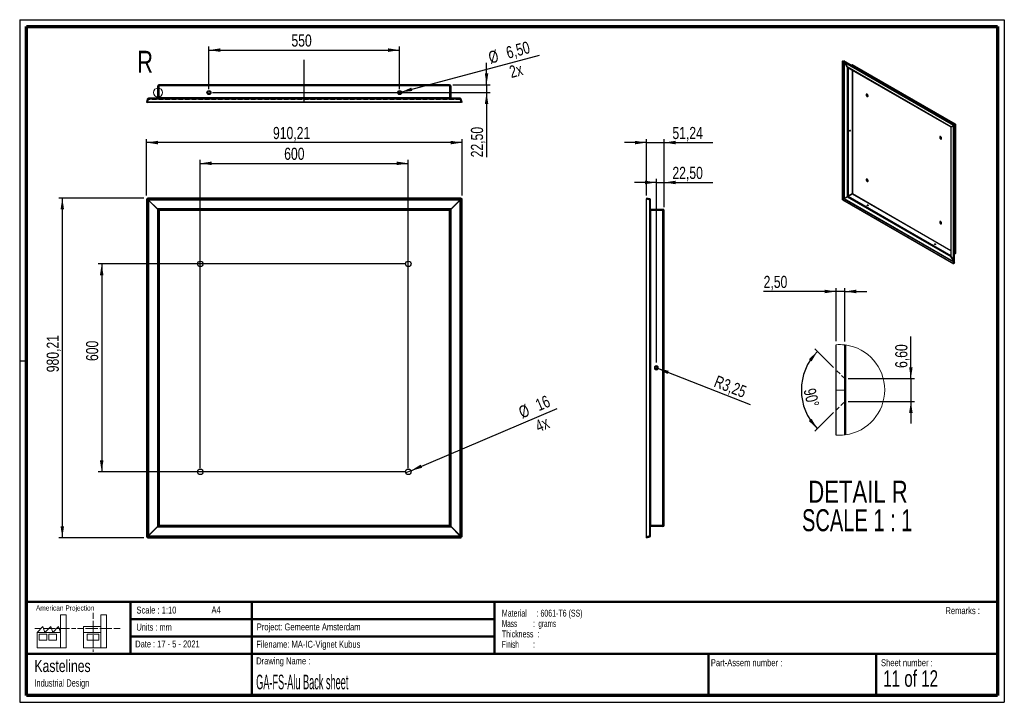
# Paper-space layout 'GA-FS-Alu Back Sheet 850_1220' of a CAD drawing. Header units: millimetres. Extents: x 7 to 291, y 7 to 204.
import ezdxf

# ---------------------------------------------------------------- set-up
doc = ezdxf.new("R2010")
doc.units = ezdxf.units.MM
doc.linetypes.add('HIDDEN', pattern=[1.905, 1.27, -0.635])
for name, color, linetype in [('BORDERS', 7, 'Continuous'), ('DRAWING', 7, 'Continuous'), ('LOGO', 7, 'Continuous'), ('TEXT_SHEET_FORMAT', 7, 'Continuous')]:
    doc.layers.add(name, color=color, linetype=linetype)
doc.styles.add('SLDTEXTSTYLE0', font='TXT', dxfattribs={"width": 0.7})
doc.styles.add('SLDTEXTSTYLE1', font='TXT', dxfattribs={"width": 0.75})
doc.styles.add('SLDTEXTSTYLE12', font='TXT', dxfattribs={"width": 0.6875})
doc.styles.add('SLDTEXTSTYLE2', font='TXT', dxfattribs={"width": 0.675})
doc.styles.add('SLDTEXTSTYLE5', font='TXT', dxfattribs={"width": 0.55})
doc.styles.add('SLDTEXTSTYLE6', font='TXT', dxfattribs={"width": 0.605})
doc.styles.add('SLDTEXTSTYLE7', font='TXT', dxfattribs={"width": 0.549})
doc.styles.add('SLDTEXTSTYLE8', font='TXT', dxfattribs={"width": 0.467045})
doc.styles.add('SLDTEXTSTYLE9', font='TXT', dxfattribs={"width": 0.681818})
doc.dimstyles.new('SLDDIMSTYLE0', dxfattribs={"dimtxt": 3.5, "dimasz": 3.302, "dimexe": 0, "dimexo": 0.0625, "dimgap": 0.875, "dimtad": 1, "dimlfac": 10, "dimrnd": 1e-09, "dimzin": 12, "dimdsep": 46, "dimtxsty": 'SLDTEXTSTYLE1', "dimsah": 1, "dimcen": 0.09, "dimadec": 0, "dimazin": 3, "dimtfac": 1, "dimtofl": 0, "dimtmove": 0, "dimatfit": 3, "dimfxl": 1, "dimfrac": 2, "dimtolj": 1, "dimtzin": 12, "dimarcsym": 0})
doc.dimstyles.new('SLDDIMSTYLE15', dxfattribs={"dimtxt": 3.5, "dimasz": 3.302, "dimexe": 0, "dimexo": 0.0625, "dimgap": 0.875, "dimtad": 1, "dimlfac": 10, "dimrnd": 1e-09, "dimzin": 12, "dimdsep": 46, "dimtxsty": 'SLDTEXTSTYLE1', "dimblk1": 'NONE', "dimsah": 1, "dimcen": 0, "dimadec": 0, "dimazin": 3, "dimtfac": 1, "dimtmove": 0, "dimatfit": 3, "dimldrblk": 'NONE', "dimfxl": 1, "dimfrac": 2, "dimtolj": 1, "dimtzin": 12, "dimarcsym": 0})
doc.dimstyles.new('SLDDIMSTYLE16', dxfattribs={"dimtxt": 3.5, "dimasz": 3.302, "dimexe": 0, "dimexo": 0.0625, "dimgap": 0.875, "dimtad": 1, "dimlfac": 10, "dimrnd": 1e-09, "dimzin": 12, "dimdsep": 46, "dimtxsty": 'SLDTEXTSTYLE1', "dimsah": 1, "dimcen": 0, "dimadec": 0, "dimazin": 3, "dimtfac": 1, "dimtofl": 0, "dimtmove": 0, "dimatfit": 3, "dimfxl": 1, "dimfrac": 2, "dimtolj": 1, "dimtzin": 12, "dimarcsym": 0})
doc.dimstyles.new('SLDDIMSTYLE6', dxfattribs={"dimtxt": 3.5, "dimasz": 3.302, "dimexe": 0, "dimexo": 0.0625, "dimgap": 0.875, "dimtad": 1, "dimdec": 4, "dimzin": 12, "dimdsep": 46, "dimtxsty": 'SLDTEXTSTYLE1', "dimsah": 1, "dimcen": 0.09, "dimazin": 3, "dimtfac": 1, "dimtofl": 0, "dimtmove": 0, "dimatfit": 3, "dimfxl": 1, "dimfrac": 2, "dimtolj": 1, "dimtzin": 12, "dimarcsym": 0})
doc.dimstyles.new('SLDDIMSTYLE7', dxfattribs={"dimtxt": 3.5, "dimasz": 3.302, "dimexe": 0, "dimexo": 0.0625, "dimgap": 0.875, "dimtad": 1, "dimrnd": 1e-09, "dimzin": 12, "dimdsep": 46, "dimtxsty": 'SLDTEXTSTYLE1', "dimsah": 1, "dimcen": 0.09, "dimadec": 0, "dimazin": 3, "dimtfac": 1, "dimtmove": 0, "dimatfit": 0, "dimfxl": 1, "dimfrac": 2, "dimtolj": 1, "dimtzin": 12, "dimarcsym": 0})
doc.dimstyles.new('SLDDIMSTYLE9', dxfattribs={"dimtxt": 3.5, "dimasz": 3.302, "dimexe": 0, "dimexo": 0.0625, "dimgap": 0.875, "dimtad": 1, "dimlfac": 10, "dimrnd": 1e-09, "dimzin": 12, "dimdsep": 46, "dimtxsty": 'SLDTEXTSTYLE1', "dimsah": 1, "dimcen": 0.09, "dimadec": 0, "dimazin": 3, "dimtfac": 1, "dimtmove": 0, "dimatfit": 0, "dimfxl": 1, "dimfrac": 2, "dimtolj": 1, "dimtzin": 12, "dimarcsym": 0})

# ---------------------------------------------------------------- blocks, each defined once
blk = doc.blocks.new('SW_NOTE_0_33')
at = {"layer": 'TEXT_SHEET_FORMAT', "color": 0, "char_height": 2, "attachment_point": 1}
for s, insert, style in [('Material     : 6061-T6 (SS)', (0, 2.58), 'SLDTEXTSTYLE6'), ('Mass         :  grams', (0, -0.42), 'SLDTEXTSTYLE5'), ('Thickness  :', (0, -3.42), 'SLDTEXTSTYLE6'), ('Finish        :', (0, -6.42), 'SLDTEXTSTYLE7')]:
    blk.add_mtext(s, dxfattribs=dict(at, insert=insert, style=style))
blk = doc.blocks.new('SW_NOTE_0_34')
at = {"layer": 'DRAWING', "color": 0, "attachment_point": 1, "style": 'SLDTEXTSTYLE1'}
for s, insert, char_height in [('Kastelines', (0, 4.51), 3.5), ('Industrial Design', (0, -1.09), 2.1167)]:
    blk.add_mtext(s, dxfattribs=dict(at, insert=insert, char_height=char_height))
blk = doc.blocks.new('_D_39')
at = {"layer": 'LOGO'}
for p, q in [((43.14, 153.06), (43.14, 169.32)), ((134.16, 168.32), (43.14, 168.32)), ((134.16, 153.06), (134.16, 169.32))]:
    blk.add_line(p, q, dxfattribs=at)
for points in [[(43.14, 168.32), (46.44, 167.81), (46.44, 168.83)], [(134.16, 168.32), (130.86, 168.83), (130.86, 167.81)]]:
    blk.add_solid(points, dxfattribs=at)
at = {"layer": 'LOGO', "insert": (79.63, 172.83), "char_height": 3.5, "attachment_point": 1, "style": 'SLDTEXTSTYLE1'}
blk.add_mtext('910,21', dxfattribs=at)
blk = doc.blocks.new('_D_40')
at = {"layer": 'LOGO', "color": 7}
for p, q in [((42.4, 152.32), (17.86, 152.32)), ((18.86, 152.32), (18.86, 54.3)), ((42.4, 54.3), (17.86, 54.3))]:
    blk.add_line(p, q, dxfattribs=at)
for points in [[(18.86, 152.32), (18.35, 149.02), (19.37, 149.02)], [(18.86, 54.3), (19.37, 57.6), (18.35, 57.6)]]:
    blk.add_solid(points, dxfattribs=at)
at = {"layer": 'LOGO', "color": 7, "insert": (14.35, 102.04), "char_height": 3.5, "attachment_point": 1, "rotation": 90, "style": 'SLDTEXTSTYLE1'}
blk.add_mtext('980,21', dxfattribs=at)
blk = doc.blocks.new('_D_41')
at = {"layer": 'LOGO', "color": 7}
for p, q in [((58.65, 74.31), (58.65, 163.32)), ((58.65, 162.32), (118.65, 162.32)), ((118.65, 74.31), (118.65, 163.32))]:
    blk.add_line(p, q, dxfattribs=at)
for points in [[(58.65, 162.32), (61.95, 161.81), (61.95, 162.83)], [(118.65, 162.32), (115.35, 162.83), (115.35, 161.81)]]:
    blk.add_solid(points, dxfattribs=at)
at = {"layer": 'LOGO', "color": 7, "insert": (82.86, 166.83), "char_height": 3.5, "attachment_point": 1, "style": 'SLDTEXTSTYLE1'}
blk.add_mtext('600', dxfattribs=at)
blk = doc.blocks.new('_D_42')
at = {"layer": 'LOGO', "color": 7}
for p, q in [((117.65, 133.31), (29.22, 133.31)), ((30.22, 133.31), (30.22, 73.31)), ((117.65, 73.31), (29.22, 73.31))]:
    blk.add_line(p, q, dxfattribs=at)
for points in [[(30.22, 133.31), (29.71, 130.01), (30.73, 130.01)], [(30.22, 73.31), (30.73, 76.61), (29.71, 76.61)]]:
    blk.add_solid(points, dxfattribs=at)
at = {"layer": 'LOGO', "color": 7, "insert": (25.71, 105.28), "char_height": 3.5, "attachment_point": 1, "rotation": 90, "style": 'SLDTEXTSTYLE1'}
blk.add_mtext('600', dxfattribs=at)
blk = doc.blocks.new('_D_43')
at = {"layer": 'LOGO', "color": 7}
for q in [(161.59, 91.61), (117.92, 72.99)]:
    blk.add_line((119.39, 73.62), q, dxfattribs=at)
blk.add_solid([(119.39, 73.62), (122.62, 74.45), (122.23, 75.38)], dxfattribs=at)
at = {"layer": 'LOGO', "color": 7, "char_height": 3.5, "attachment_point": 1, "rotation": 23.0849, "style": 'SLDTEXTSTYLE1'}
for s, insert in [('16', (154.95, 93.99)), ('%%c', (150.11, 91.87)), ('4x', (154.88, 87.87))]:
    blk.add_mtext(s, dxfattribs=dict(at, insert=insert))
blk = doc.blocks.new('_None')
blk = doc.blocks.new('_D_44')
at = {"layer": 'LOGO'}
for p, q in [((187.33, 168.32), (180.98, 168.32)), ((187.33, 153.06), (187.33, 169.32)), ((187.33, 168.32), (192.46, 168.32)), ((192.46, 149.71), (192.46, 169.32)), ((192.46, 168.32), (206.48, 168.32))]:
    blk.add_line(p, q, dxfattribs=at)
for points in [[(187.33, 168.32), (184.03, 168.83), (184.03, 167.81)], [(192.46, 168.32), (195.76, 167.81), (195.76, 168.83)]]:
    blk.add_solid(points, dxfattribs=at)
at = {"layer": 'LOGO', "insert": (194.84, 172.83), "char_height": 3.5, "attachment_point": 1, "style": 'SLDTEXTSTYLE1'}
blk.add_mtext('51,24', dxfattribs=at)
blk = doc.blocks.new('_D_45')
at = {"layer": 'LOGO', "color": 7}
for p, q in [((190.21, 156.81), (183.86, 156.81)), ((190.21, 104.88), (190.21, 157.81)), ((190.21, 156.81), (192.46, 156.81)), ((192.46, 149.71), (192.46, 157.81)), ((192.46, 156.81), (206.48, 156.81))]:
    blk.add_line(p, q, dxfattribs=at)
for points in [[(190.21, 156.81), (186.91, 157.31), (186.91, 156.3)], [(192.46, 156.81), (195.76, 156.3), (195.76, 157.31)]]:
    blk.add_solid(points, dxfattribs=at)
at = {"layer": 'LOGO', "color": 7, "insert": (194.84, 161.32), "char_height": 3.5, "attachment_point": 1, "style": 'SLDTEXTSTYLE1'}
blk.add_mtext('22,50', dxfattribs=at)
blk = doc.blocks.new('_D_46')
at = {"layer": 'LOGO', "color": 7}
for q in [(190.22, 103.31), (217.26, 92.74)]:
    blk.add_line((190.52, 103.19), q, dxfattribs=at)
blk.add_solid([(190.52, 103.19), (193.41, 101.52), (193.78, 102.46)], dxfattribs=at)
at = {"layer": 'LOGO', "color": 7, "insert": (207.83, 101.25), "char_height": 3.5, "attachment_point": 1, "rotation": 338.667, "style": 'SLDTEXTSTYLE1'}
blk.add_mtext('R3,25', dxfattribs=at)
blk = doc.blocks.new('_D_47')
at = {"layer": 'LOGO', "color": 7}
for p, q in [((141.23, 185), (141.23, 191.35)), ((131.55, 185), (142.23, 185)), ((141.23, 185), (141.23, 182.75)), ((62.15, 182.75), (142.23, 182.75)), ((141.23, 182.75), (141.23, 164.06))]:
    blk.add_line(p, q, dxfattribs=at)
for points in [[(141.23, 185), (141.74, 188.3), (140.73, 188.3)], [(141.23, 182.75), (140.73, 179.45), (141.74, 179.45)]]:
    blk.add_solid(points, dxfattribs=at)
at = {"layer": 'LOGO', "color": 7, "insert": (136.72, 164.06), "char_height": 3.5, "attachment_point": 1, "rotation": 90, "style": 'SLDTEXTSTYLE1'}
blk.add_mtext('22,50', dxfattribs=at)
blk = doc.blocks.new('_D_48')
at = {"layer": 'LOGO', "color": 7}
for p, q in [((61.15, 183.75), (61.15, 196)), ((116.15, 183.75), (116.15, 196)), ((61.15, 195), (116.15, 195))]:
    blk.add_line(p, q, dxfattribs=at)
for points in [[(61.15, 195), (64.45, 194.49), (64.45, 195.51)], [(116.15, 195), (112.85, 195.51), (112.85, 194.49)]]:
    blk.add_solid(points, dxfattribs=at)
at = {"layer": 'LOGO', "color": 7, "insert": (84.95, 199.51), "char_height": 3.5, "attachment_point": 1, "style": 'SLDTEXTSTYLE1'}
blk.add_mtext('550', dxfattribs=at)
blk = doc.blocks.new('_D_49')
at = {"layer": 'LOGO', "color": 7}
for q in [(156.52, 193.56), (115.84, 182.67)]:
    blk.add_line((116.47, 182.83), q, dxfattribs=at)
blk.add_solid([(116.47, 182.83), (119.79, 183.2), (119.52, 184.18)], dxfattribs=at)
at = {"layer": 'LOGO', "color": 7, "char_height": 3.5, "attachment_point": 1, "rotation": 15, "style": 'SLDTEXTSTYLE1'}
for s, insert in [('6,50', (146.53, 195.86)), ('%%c', (141.45, 194.44)), ('2x', (147.47, 190.3))]:
    blk.add_mtext(s, dxfattribs=dict(at, insert=insert))
blk = doc.blocks.new('_D_50')
at = {"layer": 'LOGO', "color": 7}
for p, q in [((263.62, 100.19), (263.62, 112.33)), ((245.54, 100.19), (264.62, 100.19)), ((263.62, 100.19), (263.62, 93.59)), ((245.54, 93.59), (264.62, 93.59)), ((263.62, 93.59), (263.62, 87.24))]:
    blk.add_line(p, q, dxfattribs=at)
for points in [[(263.62, 100.19), (264.13, 103.49), (263.11, 103.49)], [(263.62, 93.59), (263.11, 90.29), (264.13, 90.29)]]:
    blk.add_solid(points, dxfattribs=at)
at = {"layer": 'LOGO', "color": 7, "insert": (259.11, 103.28), "char_height": 3.5, "attachment_point": 1, "rotation": 90, "style": 'SLDTEXTSTYLE1'}
blk.add_mtext('6,60', dxfattribs=at)
blk = doc.blocks.new('_D_51')
at = {"layer": 'LOGO', "color": 7}
for p, q in [((241.34, 103.4), (235.96, 108.77)), ((241.34, 90.38), (235.96, 85.01))]:
    blk.add_line(p, q, dxfattribs=at)
blk.add_arc((247.84, 96.89), 15.8, 135, 225, dxfattribs=at)
for points in [[(236.67, 108.07), (234.19, 105.82), (234.98, 105.18)], [(236.67, 85.72), (234.98, 88.6), (234.19, 87.96)]]:
    blk.add_solid(points, dxfattribs=at)
at = {"layer": 'LOGO', "color": 7, "insert": (236.04, 97.7), "char_height": 3.5, "attachment_point": 1, "rotation": 283.3655, "style": 'SLDTEXTSTYLE1'}
blk.add_mtext('90°', dxfattribs=at)
blk = doc.blocks.new('_D_52')
at = {"layer": 'LOGO', "color": 7}
for p, q in [((242.04, 125.35), (221.15, 125.35)), ((242.04, 110.98), (242.04, 126.35)), ((244.54, 125.35), (242.04, 125.35)), ((244.54, 110.92), (244.54, 126.35)), ((244.54, 125.35), (250.89, 125.35))]:
    blk.add_line(p, q, dxfattribs=at)
for points in [[(242.04, 125.35), (238.74, 125.86), (238.74, 124.84)], [(244.54, 125.35), (247.85, 124.84), (247.85, 125.86)]]:
    blk.add_solid(points, dxfattribs=at)
at = {"layer": 'LOGO', "color": 7, "insert": (221.15, 129.86), "char_height": 3.5, "attachment_point": 1, "style": 'SLDTEXTSTYLE1'}
blk.add_mtext('2,50', dxfattribs=at)
blk = doc.blocks.new('SW_NOTE_0_35')
at = {"layer": 'LOGO', "color": 0, "char_height": 6.35, "attachment_point": 2}
for s, insert, style in [('DETAIL R', (16.67, 8.19), 'SLDTEXTSTYLE1'), ('SCALE 1 : 1', (16.45, -0.03), 'SLDTEXTSTYLE9')]:
    blk.add_mtext(s, dxfattribs=dict(at, insert=insert, style=style))

psp = doc.layouts.new('GA-FS-Alu Back Sheet 850_1220')

# ---------------------------------------------------------------- linework, layer by layer
at = {"color": 7, "linetype": 'Continuous', "lineweight": 25}
for p, q in [((243.89374, 191.78538), (243.81143, 191.77803)), ((243.81143, 191.77803), (243.87393, 191.71554)), ((243.81143, 191.77803), (243.81143, 151.9705)), ((243.88476, 191.7165), (243.87393, 191.71554)), ((243.87393, 191.71554), (243.87393, 151.90801)), ((243.90306, 191.83094), (243.88018, 191.71914)), ((275.87777, 173.24733), (243.88018, 191.71914)), ((243.90306, 191.83094), (244.30638, 191.86694)), ((275.90065, 173.35913), (243.90306, 191.83094)), ((244.27726, 191.48992), (244.27726, 152.14086)), ((276.13351, 173.49354), (244.30638, 191.86694)), ((244.33761, 191.45508), (244.33761, 152.17571)), ((276.17982, 173.49386), (244.371, 191.85671)), ((245.25029, 190.12672), (244.55622, 191.32888)), ((244.56872, 191.32166), (245.25654, 190.13033)), ((246.72378, 190.79365), (246.46813, 190.64606)), ((276.40977, 173.6563), (246.72378, 190.79365)), ((276.48874, 173.66988), (246.8198, 190.79739)), ((245.25654, 190.13032), (245.25029, 190.12672)), ((245.25029, 190.12672), (245.25029, 152.70275)), ((275.19001, 172.8501), (245.25654, 190.13033)), ((245.3803, 189.99969), (275.13875, 172.82049)), ((245.49778, 189.93187), (245.49778, 152.84565)), ((246.71753, 189.22771), (246.71753, 153.5498)), ((246.78825, 189.18689), (246.78825, 153.58341)), ((46.40157, 181.19928), (46.40157, 184.64928)), ((46.40157, 184.64928), (46.65157, 184.64928)), ((46.65157, 181.19928), (46.65157, 184.64928)), ((130.63389, 184.64928), (46.66925, 184.64928)), ((46.66925, 184.64928), (46.66925, 181.19928)), ((130.55157, 184.99928), (46.75157, 184.99928)), ((130.63389, 181.19928), (130.63389, 184.64928)), ((130.90157, 184.64928), (130.65157, 184.64928)), ((130.65157, 184.64928), (130.65157, 181.19928)), ((130.90157, 184.64928), (130.90157, 181.19928)), ((43.38206, 180.83987), (43.14099, 179.94017)), ((43.14099, 179.94017), (43.38247, 179.87547)), ((43.38206, 180.83987), (43.62354, 180.77516)), ((43.62354, 180.77516), (43.38247, 179.87547)), ((43.40015, 179.94017), (43.64122, 180.83987)), ((133.90299, 179.94017), (43.40015, 179.94017)), ((43.40015, 179.94017), (43.40015, 179.87547)), ((133.90299, 179.87547), (43.40015, 179.87547)), ((133.66192, 180.83987), (43.64122, 180.83987)), ((43.72014, 181.09928), (43.72014, 181.09377)), ((43.73781, 181.09928), (43.72014, 181.09928)), ((133.56533, 181.09928), (43.73781, 181.09928)), ((46.40157, 181.19928), (46.65157, 181.19928)), ((130.63389, 181.19928), (46.66925, 181.19928)), ((130.90157, 181.19928), (130.65157, 181.19928)), ((133.58301, 181.09928), (133.56533, 181.09928)), ((133.58301, 181.09928), (133.58301, 181.09377)), ((133.66192, 180.83987), (133.90299, 179.94017)), ((133.92108, 180.83987), (133.6796, 180.77516)), ((133.92067, 179.87547), (133.6796, 180.77516)), ((133.90299, 179.94017), (133.90299, 179.87547)), ((134.16215, 179.94017), (133.92067, 179.87547)), ((134.16215, 179.94017), (133.92108, 180.83987)), ((275.19001, 172.85008), (276.40977, 173.55423)), ((275.19001, 172.8501), (276.10269, 173.37715)), ((275.2784, 172.90113), (276.19107, 173.42817)), ((276.11063, 173.38174), (275.87777, 173.24733)), ((275.90065, 173.35913), (275.87777, 173.24733)), ((275.88402, 173.2365), (276.11688, 173.37092)), ((276.13351, 173.49354), (275.90065, 173.35913)), ((275.99228, 173.20042), (276.22513, 173.33484)), ((276.10269, 173.37715), (276.10268, 173.37715)), ((276.19107, 173.42817), (276.10269, 173.37715)), ((276.13351, 173.49354), (276.11063, 173.38174)), ((276.22513, 173.33484), (276.11688, 173.37092)), ((276.19732, 173.41735), (276.12358, 173.37478)), ((276.15411, 173.50871), (276.40977, 173.6563)), ((276.41602, 173.5434), (276.19756, 173.41729)), ((276.22513, 133.72415), (276.22513, 173.33484)), ((276.50441, 173.49238), (276.24858, 173.34469)), ((276.24858, 133.78523), (276.24858, 173.37478)), ((276.41602, 173.55061), (276.40976, 173.55423)), ((276.40977, 173.6563), (276.40977, 173.55423)), ((276.50441, 173.60164), (276.41602, 173.55061)), ((276.41602, 173.5434), (276.41602, 173.55061)), ((276.50441, 173.49238), (276.41602, 173.5434)), ((276.50441, 136.35421), (276.50441, 173.49238)), ((276.55566, 136.43549), (276.55566, 173.55397)), ((275.145, 172.80967), (275.145, 135.58779)), ((275.16335, 172.8347), (275.20107, 172.85648)), ((275.2784, 172.90113), (275.19001, 172.8501)), ((275.88402, 173.23644), (275.19626, 172.83927)), ((275.19626, 135.41531), (275.19626, 172.83927)), ((275.88402, 133.42898), (275.88402, 173.2365)), ((275.99228, 173.20042), (275.88402, 173.2365)), ((275.99228, 133.3929), (275.99228, 173.20042)), ((246.71753, 153.5498), (245.49778, 152.84565)), ((245.50403, 152.83482), (246.72378, 153.53898)), ((246.72378, 153.53898), (275.145, 137.13176)), ((246.78825, 153.58341), (275.145, 137.2134)), ((43.14099, 152.05923), (43.14099, 54.55638)), ((43.14099, 152.05923), (43.38247, 152.05923)), ((43.62354, 151.81815), (43.38247, 152.05923)), ((43.38247, 152.05923), (43.38247, 54.55638)), ((43.40015, 152.31839), (43.40015, 152.0769)), ((133.90299, 152.31839), (43.40015, 152.31839)), ((43.40015, 152.0769), (43.64122, 151.83583)), ((133.90299, 152.0769), (43.40015, 152.0769)), ((43.62354, 151.81815), (43.62354, 54.79745)), ((43.72014, 151.72156), (43.62354, 151.81815)), ((133.66192, 151.83583), (43.64122, 151.83583)), ((43.64122, 151.83583), (43.73781, 151.73924)), ((43.72014, 151.72156), (43.72014, 54.89404)), ((46.30157, 149.14012), (43.72014, 151.72156)), ((133.56533, 151.73924), (43.73781, 151.73924)), ((43.73781, 151.73924), (46.31925, 149.1578)), ((130.98389, 149.1578), (133.56533, 151.73924)), ((133.58301, 151.72156), (131.00157, 149.14012)), ((133.56533, 151.73924), (133.66192, 151.83583)), ((133.6796, 151.81815), (133.58301, 151.72156)), ((133.58301, 54.89404), (133.58301, 151.72156)), ((133.66192, 151.83583), (133.90299, 152.0769)), ((133.92067, 152.05923), (133.6796, 151.81815)), ((133.6796, 54.79745), (133.6796, 151.81815)), ((133.90299, 152.31839), (133.90299, 152.0769)), ((133.92067, 54.55638), (133.92067, 152.05923)), ((134.16215, 152.05923), (133.92067, 152.05923)), ((134.16215, 54.55638), (134.16215, 152.05923)), ((187.39802, 152.31839), (187.33331, 152.0769)), ((188.23301, 151.83583), (187.33331, 152.0769)), ((187.33331, 54.55638), (187.33331, 152.05923)), ((187.39802, 152.05923), (187.33331, 152.05923)), ((188.29771, 152.07731), (187.39802, 152.31839)), ((187.39802, 152.05923), (188.29771, 151.81815)), ((187.39802, 54.55638), (187.39802, 152.05923)), ((188.29771, 152.07731), (188.23301, 151.83583)), ((188.29771, 54.79745), (188.29771, 151.81815)), ((188.55713, 151.73924), (188.55162, 151.73924)), ((188.55713, 151.72156), (188.55713, 151.73924)), ((188.55713, 54.89404), (188.55713, 151.72156)), ((243.81143, 151.9705), (243.87393, 151.90801)), ((243.87393, 151.90801), (244.27726, 152.14086)), ((244.28351, 152.13003), (243.88018, 151.89718)), ((243.88018, 151.89718), (275.87777, 133.42537)), ((243.90306, 151.8118), (243.88018, 151.89718)), ((243.90306, 151.8118), (275.90065, 133.33999)), ((244.28351, 152.13003), (275.88402, 133.88744)), ((244.33025, 152.17145), (244.34866, 152.18209)), ((244.33761, 152.17571), (245.25029, 152.70275)), ((244.426, 152.22673), (244.33761, 152.17571)), ((245.25654, 152.69193), (244.34386, 152.16488)), ((244.34386, 152.16488), (275.88402, 133.95714)), ((244.426, 152.22673), (245.33868, 152.75378)), ((245.33868, 152.75378), (245.25029, 152.70275)), ((245.25654, 152.69193), (275.19001, 135.4117)), ((245.50403, 152.83482), (275.145, 135.72345)), ((46.30157, 149.14012), (46.30157, 57.47548)), ((46.65157, 148.79012), (46.30157, 149.14012)), ((130.98389, 149.1578), (46.31925, 149.1578)), ((46.31925, 149.1578), (46.66925, 148.8078)), ((46.65157, 148.79012), (46.65157, 57.82548)), ((46.65157, 148.79012), (46.75157, 148.7078)), ((130.63389, 148.8078), (46.66925, 148.8078)), ((46.75157, 148.7078), (46.66925, 148.8078)), ((46.75157, 148.7078), (46.75157, 57.9078)), ((130.55157, 148.7078), (46.75157, 148.7078)), ((130.63389, 148.8078), (130.55157, 148.7078)), ((130.55157, 148.7078), (130.65157, 148.79012)), ((130.55157, 57.9078), (130.55157, 148.7078)), ((130.63389, 148.8078), (130.98389, 149.1578)), ((131.00157, 149.14012), (130.65157, 148.79012)), ((130.65157, 57.82548), (130.65157, 148.79012)), ((131.00157, 57.47548), (131.00157, 149.14012)), ((188.65713, 149.0578), (188.65713, 148.8078)), ((188.65713, 149.0578), (192.10713, 149.0578)), ((188.65713, 148.8078), (192.10713, 148.8078)), ((188.65713, 57.82548), (188.65713, 148.79012)), ((192.10713, 148.79012), (188.65713, 148.79012)), ((192.10713, 149.0578), (192.10713, 148.8078)), ((192.10713, 57.82548), (192.10713, 148.79012)), ((192.45713, 57.9078), (192.45713, 148.7078)), ((276.24858, 136.20652), (276.50441, 136.35421)), ((275.19626, 135.41531), (275.19001, 135.4117)), ((275.88402, 134.20964), (275.19001, 135.4117)), ((275.19626, 135.41531), (275.88402, 134.22407)), ((276.22513, 133.72415), (275.99228, 133.3929)), ((276.40977, 136.29955), (276.24858, 136.2065)), ((276.40977, 136.29955), (276.40977, 136.29957)), ((275.87777, 133.42537), (275.88402, 133.43426)), ((275.90065, 133.33999), (275.87777, 133.42537)), ((275.99228, 133.3929), (275.88402, 133.42898)), ((275.90065, 133.33999), (275.94818, 133.4076)), ((242.04452, 83.89891), (242.04452, 109.98306)), ((244.54454, 83.95713), (244.54454, 109.92484)), ((244.7213, 109.90248), (244.7213, 83.97949)), ((190.21213, 103.88278), (190.21213, 103.63276)), ((190.21213, 102.98284), (190.21213, 102.73282)), ((43.72014, 54.89404), (46.30157, 57.47548)), ((46.31925, 57.4578), (43.73781, 54.87637)), ((46.30157, 57.47548), (46.65157, 57.82548)), ((46.66925, 57.8078), (46.31925, 57.4578)), ((46.31925, 57.4578), (130.98389, 57.4578)), ((46.75157, 57.9078), (46.65157, 57.82548)), ((46.66925, 57.8078), (46.75157, 57.9078)), ((46.66925, 57.8078), (130.63389, 57.8078)), ((46.75157, 57.9078), (130.55157, 57.9078)), ((130.65157, 57.82548), (130.55157, 57.9078)), ((130.55157, 57.9078), (130.63389, 57.8078)), ((130.98389, 57.4578), (130.63389, 57.8078)), ((130.65157, 57.82548), (131.00157, 57.47548)), ((133.56533, 54.87637), (130.98389, 57.4578)), ((131.00157, 57.47548), (133.58301, 54.89404)), ((188.65713, 57.82548), (192.10713, 57.82548)), ((188.65713, 57.5578), (188.65713, 57.8078)), ((192.10713, 57.8078), (188.65713, 57.8078)), ((192.10713, 57.5578), (188.65713, 57.5578)), ((192.10713, 57.5578), (192.10713, 57.8078)), ((43.14099, 54.55638), (43.38247, 54.55638)), ((43.38247, 54.55638), (43.62354, 54.79745)), ((43.64122, 54.77977), (43.40015, 54.5387)), ((43.40015, 54.5387), (133.90299, 54.5387)), ((43.40015, 54.29722), (43.40015, 54.5387)), ((43.40015, 54.29722), (133.90299, 54.29722)), ((43.62354, 54.79745), (43.72014, 54.89404)), ((43.73781, 54.87637), (43.64122, 54.77977)), ((43.64122, 54.77977), (133.66192, 54.77977)), ((43.73781, 54.87637), (133.56533, 54.87637)), ((133.66192, 54.77977), (133.56533, 54.87637)), ((133.58301, 54.89404), (133.6796, 54.79745)), ((133.90299, 54.5387), (133.66192, 54.77977)), ((133.6796, 54.79745), (133.92067, 54.55638)), ((133.90299, 54.29722), (133.90299, 54.5387)), ((134.16215, 54.55638), (133.92067, 54.55638)), ((187.33331, 54.5387), (188.23301, 54.77977)), ((187.39802, 54.55638), (187.33331, 54.55638)), ((187.39802, 54.29722), (187.33331, 54.5387)), ((188.29771, 54.79745), (187.39802, 54.55638)), ((187.39802, 54.29722), (188.29771, 54.53829)), ((188.29771, 54.53829), (188.23301, 54.77977)), ((188.55713, 54.87637), (188.55162, 54.87637)), ((188.55713, 54.87637), (188.55713, 54.89404))]:
    psp.add_line(p, q, dxfattribs=at)
at = {"color": 7, "linetype": 'HIDDEN', "lineweight": 18}
for p, q in [((46.75157, 184.99928), (46.75157, 184.74928)), ((130.55157, 184.74928), (46.75157, 184.74928)), ((57.85157, 184.99928), (57.85157, 184.74928)), ((59.45157, 184.74928), (59.45157, 184.99928)), ((117.85157, 184.99928), (117.85157, 184.74928)), ((119.45157, 184.74928), (119.45157, 184.99928)), ((130.55157, 184.99928), (130.55157, 184.74928)), ((46.65157, 183.08428), (46.40157, 183.33428)), ((46.40157, 182.75428), (46.65157, 182.75428)), ((46.65157, 182.75428), (46.40157, 182.75428)), ((46.40157, 182.17428), (46.65157, 182.42428)), ((130.90157, 183.33428), (130.65157, 183.08428)), ((130.65157, 182.75428), (130.90157, 182.75428)), ((130.90157, 182.75428), (130.65157, 182.75428)), ((130.65157, 182.42428), (130.90157, 182.17428)), ((43.40015, 179.87547), (43.64122, 180.77516)), ((43.64122, 180.83987), (43.64122, 180.77516)), ((133.66192, 180.77516), (43.64122, 180.77516)), ((43.72014, 181.09377), (43.72014, 180.84928)), ((43.73781, 180.84928), (43.72014, 180.84928)), ((43.73781, 181.09928), (43.73781, 180.84928)), ((133.56533, 180.84928), (43.73781, 180.84928)), ((46.30157, 181.09928), (46.30157, 180.84928)), ((46.31925, 181.09928), (46.31925, 180.84928)), ((130.63389, 181.19906), (130.63389, 181.19865)), ((130.98389, 181.09928), (130.98389, 180.84928)), ((131.00157, 181.09928), (131.00157, 180.84928)), ((133.56533, 181.09928), (133.56533, 180.84928)), ((133.58301, 180.84928), (133.56533, 180.84928)), ((133.58301, 181.09377), (133.58301, 180.84928)), ((133.66192, 180.83987), (133.66192, 180.77516)), ((133.66192, 180.77516), (133.90299, 179.87547)), ((244.54454, 100.19099), (242.04452, 102.69099)), ((242.04452, 96.89099), (244.54454, 96.89099)), ((244.54454, 96.89099), (242.04452, 96.89099)), ((242.04452, 91.09099), (244.54454, 93.59099))]:
    psp.add_line(p, q, dxfattribs=at)
at = {"color": 7, "linetype": 'Continuous', "lineweight": 25, "flags": 128}
for points in [[(251.27837, 181.7749), (251.27176, 181.84893), (251.25223, 181.92714), (251.2207, 182.00586), (251.17864, 182.08141), (251.12802, 182.15027), (251.0712, 182.20921), (251.01084, 182.25548), (250.94977, 182.28692), (250.89084, 182.30204), (250.8368, 182.30015), (250.79019, 182.28134), (250.75317, 182.24648), (250.72749, 182.19721), (250.71435, 182.13582), (250.71435, 182.0652), (250.72749, 181.98863), (250.75317, 181.90971), (250.79019, 181.83211), (250.8368, 181.75948), (250.89084, 181.6952), (250.94977, 181.64229), (251.01084, 181.60321), (251.0712, 181.57979), (251.12802, 181.57313), (251.17864, 181.58354), (251.2207, 181.61054), (251.25223, 181.65285), (251.27176, 181.70851), (251.27837, 181.7749)], [(250.84468, 182.30156), (250.84156, 182.29751), (250.81588, 182.24823), (250.80273, 182.18685), (250.80273, 182.11622), (250.81588, 182.03966), (250.84156, 181.96073), (250.87858, 181.88314), (250.92519, 181.81051), (250.97923, 181.74623), (251.03816, 181.69331), (251.09923, 181.65423), (251.15959, 181.63082), (251.2164, 181.62416), (251.23477, 181.62584)], [(246.04755, 171.59944), (246.00778, 171.58393), (245.97268, 171.58652), (245.94657, 171.60689), (245.93266, 171.64252), (245.93266, 171.68905), (245.94657, 171.74075), (245.97268, 171.79126), (246.00778, 171.83437), (246.04755, 171.86479)], [(246.04755, 171.86479), (246.08732, 171.88029), (246.12242, 171.87771), (246.14853, 171.85734), (246.16244, 171.8217), (246.16244, 171.77518), (246.14853, 171.72348), (246.12242, 171.67297), (246.08732, 171.62985), (246.04755, 171.59944)], [(272.49158, 169.52878), (272.48496, 169.60281), (272.46543, 169.68102), (272.4339, 169.75974), (272.39184, 169.83529), (272.34122, 169.90415), (272.2844, 169.96309), (272.22405, 170.00936), (272.16298, 170.04079), (272.10404, 170.05592), (272.05001, 170.05403), (272.00339, 170.03522), (271.96638, 170.00036), (271.9407, 169.95109), (271.92755, 169.8897), (271.92755, 169.81907), (271.9407, 169.74251), (271.96638, 169.66358), (272.00339, 169.58599), (272.05001, 169.51336), (272.10404, 169.44908), (272.16298, 169.39617), (272.22405, 169.35709), (272.2844, 169.33367), (272.34122, 169.32701), (272.39184, 169.33742), (272.4339, 169.36442), (272.46543, 169.40673), (272.48496, 169.46239), (272.49158, 169.52878)], [(272.05789, 170.05543), (272.05477, 170.05139), (272.02909, 170.00211), (272.01594, 169.94073), (272.01594, 169.8701), (272.02909, 169.79353), (272.05477, 169.71461), (272.09178, 169.63702), (272.13839, 169.56438), (272.19243, 169.50011), (272.25136, 169.44719), (272.31244, 169.40811), (272.37279, 169.3847), (272.42961, 169.37804), (272.44797, 169.37972)], [(251.27837, 157.27868), (251.27176, 157.35271), (251.25223, 157.43091), (251.2207, 157.50963), (251.17864, 157.58519), (251.12802, 157.65405), (251.0712, 157.71299), (251.01084, 157.75926), (250.94977, 157.79069), (250.89084, 157.80582), (250.8368, 157.80393), (250.79019, 157.78512), (250.75317, 157.75026), (250.72749, 157.70098), (250.71435, 157.6396), (250.71435, 157.56897), (250.72749, 157.49241), (250.75317, 157.41348), (250.79019, 157.33589), (250.8368, 157.26326), (250.89084, 157.19898), (250.94977, 157.14606), (251.01084, 157.10698), (251.0712, 157.08357), (251.12802, 157.07691), (251.17864, 157.08732), (251.2207, 157.11431), (251.25223, 157.15663), (251.27176, 157.21228), (251.27837, 157.27868)], [(250.84468, 157.80533), (250.84156, 157.80128), (250.81588, 157.75201), (250.80273, 157.69062), (250.80273, 157.62), (250.81588, 157.54343), (250.84156, 157.46451), (250.87858, 157.38691), (250.92519, 157.31428), (250.97923, 157.25), (251.03816, 157.19709), (251.09923, 157.15801), (251.15959, 157.13459), (251.2164, 157.12793), (251.23477, 157.12962)], [(251.28721, 150.12898), (251.24368, 150.11103), (251.19241, 150.10222), (251.13896, 150.1035), (251.08913, 150.11472), (251.04831, 150.13468), (251.02092, 150.16121), (251.00995, 150.19143), (251.01656, 150.22208), (251.04006, 150.24982), (251.07788, 150.27166), (251.12594, 150.28522), (251.17902, 150.28904), (251.23138, 150.2827), (251.27733, 150.2669), (251.3119, 150.24333), (251.33135, 150.21456), (251.33356, 150.18371), (251.3183, 150.15411), (251.28721, 150.12898)], [(272.49158, 145.03256), (272.48496, 145.10659), (272.46543, 145.18479), (272.4339, 145.26351), (272.39184, 145.33907), (272.34122, 145.40793), (272.2844, 145.46687), (272.22405, 145.51314), (272.16298, 145.54457), (272.10404, 145.5597), (272.05001, 145.55781), (272.00339, 145.539), (271.96638, 145.50414), (271.9407, 145.45486), (271.92755, 145.39348), (271.92755, 145.32285), (271.9407, 145.24628), (271.96638, 145.16736), (272.00339, 145.08977), (272.05001, 145.01713), (272.10404, 144.95286), (272.16298, 144.89994), (272.22405, 144.86086), (272.2844, 144.83745), (272.34122, 144.83079), (272.39184, 144.8412), (272.4339, 144.86819), (272.46543, 144.91051), (272.48496, 144.96616), (272.49158, 145.03256)], [(272.05789, 145.55921), (272.05477, 145.55516), (272.02909, 145.50589), (272.01594, 145.4445), (272.01594, 145.37388), (272.02909, 145.29731), (272.05477, 145.21839), (272.09178, 145.14079), (272.13839, 145.06816), (272.19243, 145.00388), (272.25136, 144.95097), (272.31244, 144.91189), (272.37279, 144.88847), (272.42961, 144.88181), (272.44797, 144.88349)], [(270.73265, 138.90337), (270.68911, 138.88542), (270.63784, 138.87661), (270.5844, 138.87789), (270.53456, 138.88911), (270.49374, 138.90907), (270.46636, 138.9356), (270.45538, 138.96582), (270.462, 138.99647), (270.48549, 139.02421), (270.52332, 139.04605), (270.57138, 139.05961), (270.62446, 139.06343), (270.67681, 139.05709), (270.72277, 139.04128), (270.75734, 139.01772), (270.77679, 138.98895), (270.779, 138.9581), (270.76373, 138.9285), (270.73265, 138.90337)]]:
    psp.add_lwpolyline(points, dxfattribs=at)
at = {"color": 7, "linetype": 'Continuous', "lineweight": 18}
psp.add_circle((46.49627, 182.75928), 1.30764, dxfattribs=at)
at = {"color": 7, "linetype": 'Continuous', "lineweight": 25}
for centre, radius in [((61.15157, 182.74928), 0.575), ((61.15157, 182.74928), 0.325), ((116.15157, 182.74928), 0.575), ((116.15157, 182.74928), 0.325), ((58.65157, 133.3078), 0.8), ((118.65157, 133.3078), 0.8), ((58.65157, 73.3078), 0.8), ((118.65157, 73.3078), 0.8)]:
    psp.add_circle(centre, radius, dxfattribs=at)
for centre, radius, start, end in [((46.75157, 184.64928), 0.35, 90, 180), ((46.75157, 184.64928), 0.1, 144.2602455, 180), ((130.55157, 184.64928), 0.35, 0, 90), ((130.55157, 184.64928), 0.1, 0, 35.7397545), ((43.72014, 180.74928), 0.35, 90, 165), ((46.30157, 181.19928), 0.1, 270, 0), ((46.30157, 181.19928), 0.35, 354.643964, 0), ((131.00157, 181.19928), 0.35, 180, 185.356036), ((131.00157, 181.19928), 0.1, 180, 270), ((133.58301, 180.74928), 0.35, 15, 90), ((245.70683, 171.93088), 0.46018, 311.127752, 348.5364902), ((188.20713, 151.73924), 0.35, 0, 75), ((188.65713, 149.1578), 0.1, 180, 270), ((188.65713, 149.1578), 0.35, 264.643964, 270), ((192.10713, 148.7078), 0.35, 0, 90), ((192.10713, 148.7078), 0.1, 54.2602455, 90), ((251.17231, 149.79281), 0.46682, 71.7323716, 108.2676284), ((270.61774, 138.5672), 0.46682, 71.7323717, 108.2676283), ((190.20713, 103.3078), 0.575, 89.5017695, 270.4982304), ((190.20713, 103.3078), 0.325, 89.1184917, 270.8815083), ((190.21713, 103.3078), 0.575, 269.5017695, 90.4982304), ((190.21713, 103.3078), 0.325, 269.1184917, 90.8815083), ((188.65713, 57.4578), 0.1, 90, 180), ((188.65713, 57.4578), 0.35, 90, 95.3560361), ((192.10713, 57.9078), 0.35, 270, 0), ((192.10713, 57.9078), 0.1, 270, 305.7397545), ((188.20713, 54.87637), 0.35, 285, 360)]:
    psp.add_arc(centre, radius, start, end, dxfattribs=at)
at = {"color": 7, "linetype": 'HIDDEN', "lineweight": 18}
for centre, radius, start, end in [((46.76176, 184.65701), 0.09283, 96.3017805, 184.7742046), ((46.75157, 184.64928), 0.1, 90, 144.2602455), ((130.55157, 184.64928), 0.1, 35.7397545, 90), ((43.72014, 180.74928), 0.1, 90, 165), ((43.73781, 180.74928), 0.1, 90, 165), ((46.30157, 181.19928), 0.35, 270, 354.643964), ((46.31925, 181.19928), 0.35, 270, 0), ((130.98389, 181.19928), 0.35, 180, 270), ((131.00157, 181.19928), 0.35, 185.356036, 270), ((133.56533, 180.74928), 0.1, 15, 90), ((133.58301, 180.74928), 0.1, 15, 90)]:
    psp.add_arc(centre, radius, start, end, dxfattribs=at)
at = {"color": 7, "linetype": 'Continuous', "lineweight": 18}
for centre, radius, start, end in [((242.99151, 96.94095), 13.07644, 83.1791321, 94.1529951), ((242.99151, 96.941), 13.0764, 359.999952, 82.3984441), ((242.99155, 96.94094), 13.07636, 277.6014251, 0.0001788), ((242.99151, 96.94107), 13.07649, 265.8470454, 276.82087)]:
    psp.add_arc(centre, radius, start, end, dxfattribs=at)
at = {"color": 7, "linetype": 'Continuous', "lineweight": 25}
for centre, major_axis, ratio, start_param, end_param in [((244.30851, 191.69072), (0.03426, 0.17661), 0.702382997, 6.045658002, 6.569175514), ((246.75289, 190.63395), (0.0463, 0.17202), 0.688235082, 6.10164484, 6.886961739), ((245.37403, 190.19815), (-0.12375, 0.21433), 0.577334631, 1.570755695, 2.624309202), ((245.38028, 190.20176), (-0.12375, 0.21433), 0.577334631, 1.570755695, 2.356235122), ((46.75157, 184.64928), (0, 0.35), 0.235206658, 0, 1.570796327), ((130.55157, 184.64928), (0, 0.35), 0.235206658, 4.71238898, 6.283185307), ((43.73781, 180.74928), (0, 0.35), 0.285714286, 0, 1.308996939), ((46.31925, 181.19928), (0.35, 0), 0.285714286, 4.71238898, 6.283185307), ((130.98389, 181.19928), (0.35, 0), 0.285714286, 3.141592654, 4.71238898), ((133.56533, 180.74928), (0, 0.35), 0.285714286, 4.974188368, 6.283185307), ((276.06733, 173.35674), (0.05, 0.02887), 0.000070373, 5.497746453, 6.806743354), ((276.07358, 173.34591), (0.05, 0.02887), 0.000070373, 0.071895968, 0.523558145), ((276.06733, 173.35674), (0.11706, 0.13386), 0.3994283, 5.576431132, 6.885428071), ((276.07358, 173.34591), (0.17446, 0.03445), 0.399312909, 5.680892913, 6.989889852), ((276.38066, 173.5302), (0.11263, 0.13652), 0.431760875, 5.570027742, 7.140824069), ((276.38066, 173.5302), (0.04572, 0.03129), 0.083189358, 5.537564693, 7.108361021), ((276.38066, 173.5302), (0.04996, 0.02395), 0.083050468, 5.457995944, 7.028792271), ((276.38066, 173.5302), (0.17454, 0.02928), 0.431648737, 5.425492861, 6.996289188), ((275.31375, 172.92154), (0.175, 0.10104), 0.000070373, 2.356153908, 3.926950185), ((275.32, 172.91071), (0.175, 0.10104), 0.000070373, 2.356153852, 3.121083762), ((246.75289, 153.563), (0.04996, 0.02395), 0.083050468, 0.745606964, 2.316403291), ((246.75289, 153.563), (0.04572, 0.03129), 0.083189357, 3.966768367, 5.537564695), ((188.20713, 151.72156), (0.35, 0), 0.285714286, 0, 1.308996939), ((244.30226, 152.1553), (0.05, 0.02887), 0.000070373, 4.188749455, 5.497746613), ((244.30851, 152.14447), (0.05, 0.02887), 0.000070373, 4.188749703, 5.497746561), ((245.37403, 152.77419), (0.175, 0.10104), 0.000070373, 0.785357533, 2.356153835), ((245.38028, 152.76336), (0.175, 0.10104), 0.000070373, 0.785357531, 2.356153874), ((188.65713, 149.14012), (0, 0.35), 0.285714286, 1.570796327, 3.141592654), ((192.10713, 148.7078), (0.35, 0), 0.235206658, 0, 1.570796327), ((276.38066, 136.45925), (0.17213, -0.0459), 0.688170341, 5.67927759, 6.464675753), ((275.31375, 135.48314), (-0.12375, 0.21433), 0.577334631, 0.517294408, 1.570755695), ((275.32, 135.48675), (-0.12375, 0.21433), 0.577334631, 0.785357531, 1.570755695), ((276.07358, 133.8141), (0.17009, -0.05862), 0.702326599, 5.997052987, 6.520651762), ((188.65713, 57.47548), (0, 0.35), 0.285714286, 0, 1.570796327), ((192.10713, 57.9078), (0.35, 0), 0.235206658, 4.71238898, 6.283185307), ((188.20713, 54.89404), (0.35, 0), 0.285714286, 4.974188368, 6.283185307)]:
    psp.add_ellipse(centre, major_axis=major_axis, ratio=ratio, start_param=start_param, end_param=end_param, dxfattribs=at)
at = {"color": 7, "linetype": 'HIDDEN', "lineweight": 18}
psp.add_ellipse((130.55157, 184.64928), major_axis=(0, 0.1), ratio=0.823223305, start_param=4.71238898, end_param=6.283185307, dxfattribs=at)
at = {"color": 7, "linetype": 'Continuous', "lineweight": 25}
psp.add_open_spline([(276.12698, 173.37444), (276.12696, 173.37453), (276.12691, 173.37472), (276.12474, 173.37476), (276.12357, 173.37478)], degree=3, knots=[0, 0, 0, 0, 0.460276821, 1, 1, 1, 1], dxfattribs=at)
at = {"layer": 'BORDERS', "lineweight": 70}
for p, q in [((8.56964, 8.78391), (8.56964, 201.78391)), ((8.56964, 201.78391), (288.56964, 201.78391)), ((288.56964, 201.78391), (288.56964, 8.78391)), ((288.56964, 8.78391), (8.56964, 8.78391))]:
    psp.add_line(p, q, dxfattribs=at)
at = {"layer": 'BORDERS', "lineweight": 50}
for p, q in [((8.56964, 35.78391), (288.56964, 35.78391)), ((38.56964, 35.78391), (38.56964, 20.78391)), ((73.56964, 35.78391), (73.56964, 8.78391)), ((143.56964, 35.78391), (143.56964, 20.78391)), ((38.56964, 30.78391), (143.56964, 30.78391)), ((38.56964, 25.78391), (143.56964, 25.78391)), ((8.56964, 20.78391), (288.56964, 20.78391)), ((205.22248, 8.78391), (205.22248, 20.78391)), ((253.65091, 8.78391), (253.65091, 20.78391))]:
    psp.add_line(p, q, dxfattribs=at)
at = {"layer": 'LOGO', "color": 7}
psp.add_line((88.65157, 179.94017), (88.65157, 192.24054), dxfattribs=at)
at = {"layer": 'TEXT_SHEET_FORMAT'}
for p, q in [((6.56964, 203.78391), (290.56964, 203.78391)), ((6.56964, 203.78391), (6.56964, 6.78391)), ((290.56964, 203.78391), (290.56964, 6.78391)), ((6.56964, 105.28391), (8.62154, 105.28391)), ((6.56964, 6.78391), (290.56964, 6.78391))]:
    psp.add_line(p, q, dxfattribs=at)
at = {"layer": 'TEXT_SHEET_FORMAT', "color": 7, "linetype": 'Continuous', "lineweight": 18}
for p, q in [((18.32083, 26.9711), (18.32083, 32.03614)), ((18.32083, 32.03614), (20.00272, 32.03614)), ((20.00272, 32.03614), (20.00272, 22.47041)), ((27.73283, 32.59601), (27.73283, 30.83891)), ((31.65419, 32.03173), (29.9723, 32.03173)), ((29.9723, 32.03173), (29.9723, 22.466)), ((31.65419, 26.96677), (31.65419, 32.03173)), ((11.59327, 26.9711), (13.27516, 28.65945)), ((13.27516, 28.65945), (13.83747, 26.9711)), ((13.83747, 26.9711), (15.51936, 28.65945)), ((15.51936, 28.65945), (16.08135, 26.9711)), ((16.08135, 26.9711), (17.76324, 28.65945)), ((17.76324, 28.65945), (18.32083, 26.9711)), ((24.92663, 28.65504), (24.92663, 26.96677)), ((24.92663, 28.65504), (29.9723, 28.65504)), ((27.73283, 30.25163), (27.73283, 28.48989)), ((27.73283, 28.48989), (27.73283, 26.72822)), ((10.98087, 28.09973), (12.736, 28.09973)), ((18.32083, 26.9711), (11.59327, 26.9711)), ((11.59327, 26.9711), (11.59327, 22.47041)), ((12.15558, 26.41147), (14.39946, 26.41147)), ((12.15558, 24.72312), (12.15558, 26.41147)), ((13.32099, 28.09973), (15.07597, 28.09973)), ((14.39946, 26.41147), (14.39946, 24.72312)), ((14.95705, 26.41147), (17.20125, 26.41147)), ((14.95705, 24.72312), (14.95705, 26.41147)), ((15.07597, 28.09973), (16.83094, 28.09973)), ((17.20125, 26.41147), (17.20125, 24.72312)), ((17.41593, 28.09973), (19.17107, 28.09973)), ((18.32083, 26.9711), (18.32083, 22.47041)), ((19.17107, 28.09973), (20.92604, 28.09973)), ((21.51103, 28.09973), (22.80891, 28.09973)), ((23.24474, 28.09532), (24.99523, 28.09532)), ((24.92663, 26.96677), (29.9723, 26.96677)), ((24.92663, 26.96677), (24.92663, 22.466)), ((25.58022, 28.09532), (27.3352, 28.09532)), ((26.05094, 26.40705), (29.41472, 26.40705)), ((26.05094, 24.71871), (26.05094, 26.40705)), ((27.3352, 28.09532), (29.09025, 28.09532)), ((27.73283, 26.14086), (27.73283, 24.37927)), ((29.41472, 26.40705), (29.41472, 24.71871)), ((29.67524, 28.09532), (31.43029, 28.09532)), ((31.43029, 28.09532), (33.18527, 28.09532)), ((31.65419, 26.96677), (31.65419, 22.466)), ((33.77026, 28.09532), (35.52524, 28.09532)), ((14.39946, 24.72312), (12.15558, 24.72312)), ((17.20125, 24.72312), (14.95705, 24.72312)), ((29.41472, 24.71871), (26.05094, 24.71871)), ((27.73283, 24.37927), (27.73283, 22.61752)), ((11.59327, 22.47041), (18.32083, 22.47041)), ((18.32083, 22.47041), (20.00272, 22.47041)), ((24.92663, 22.466), (31.65419, 22.466)), ((27.73283, 22.03017), (27.73283, 21.34201))]:
    psp.add_line(p, q, dxfattribs=at)

# ---------------------------------------------------------------- block references
at = {"layer": 'DRAWING'}
psp.add_blockref('SW_NOTE_0_34', (10.8265, 14.51099), dxfattribs=at)
at = {"layer": 'LOGO'}
psp.add_blockref('SW_NOTE_0_35', (231.69523, 62.54232), dxfattribs=at)
at = {"layer": 'TEXT_SHEET_FORMAT', "color": 218}
psp.add_blockref('SW_NOTE_0_33', (145.65263, 30.93094), dxfattribs=at)

# ---------------------------------------------------------------- texts
at = {"color": 7, "linetype": 'Continuous', "lineweight": 18, "insert": (40.42225, 194.79972), "char_height": 6.35, "attachment_point": 1, "style": 'SLDTEXTSTYLE1'}
psp.add_mtext('R', dxfattribs=at)
at = {"layer": 'TEXT_SHEET_FORMAT', "attachment_point": 1}
for s, insert, char_height, style in [('American Projection', (11.27718, 34.75566), 1.5, 'SLDTEXTSTYLE1'), ('Scale : 1:10', (40.24539, 34.40823), 2, 'SLDTEXTSTYLE1'), ('A4', (61.89056, 34.48622), 2, 'SLDTEXTSTYLE1'), ('Remarks :', (273.59555, 34.23584), 2, 'SLDTEXTSTYLE1'), ('Units : mm', (40.23933, 29.47613), 2, 'SLDTEXTSTYLE0'), ('Project: Gemeente Amsterdam', (74.95639, 29.53804), 2, 'SLDTEXTSTYLE1'), ('Date : 17 - 5 - 2021', (39.88654, 24.62176), 2, 'SLDTEXTSTYLE2'), ('Filename: MA-IC-Vignet Kubus', (74.79769, 24.5313), 2, 'SLDTEXTSTYLE1'), ('Drawing Name :', (74.7803, 19.73653), 2, 'SLDTEXTSTYLE1'), ('Part-Assem number :', (205.92658, 19.21038), 2, 'SLDTEXTSTYLE1'), ('Sheet number :', (255.01123, 19.21038), 2, 'SLDTEXTSTYLE1'), ('11 of 12', (255.63428, 16.03963), 4.7625, 'SLDTEXTSTYLE12')]:
    psp.add_mtext(s, dxfattribs=dict(at, insert=insert, char_height=char_height, style=style))
at = {"layer": 'TEXT_SHEET_FORMAT', "color": 218, "insert": (74.7803, 14.76167), "char_height": 4.2333333, "attachment_point": 1, "style": 'SLDTEXTSTYLE8'}
psp.add_mtext('GA-FS-Alu Back sheet', dxfattribs=at)

# ---------------------------------------------------------------- dimensions: what is measured, and where the dimension line sits
at = {"layer": 'LOGO', "color": 7}
for base, p1, p2, dimstyle, picture, middle in [((116.15157, 194.99928), (61.15157, 182.74928), (116.15157, 182.74928), 'SLDDIMSTYLE0', '_D_48', (88.83359, 194.99928)), ((118.65157, 162.31839), (58.65157, 73.3078), (118.65157, 73.3078), 'SLDDIMSTYLE0', '_D_41', (86.73998, 162.31839)), ((192.45713, 156.80667), (190.21213, 103.88278), (192.45713, 148.7078), 'SLDDIMSTYLE9', '_D_45', (200.65626, 156.80667)), ((242.04453, 125.34773), (244.54453, 109.92484), (242.04453, 109.98306), 'SLDDIMSTYLE7', '_D_52', (225.67244, 125.34773))]:
    dim = psp.add_linear_dim(base=base, p1=p1, p2=p2, dimstyle=dimstyle, dxfattribs=at)
    dim.commit()
    dim.dimension.update_dxf_attribs({"geometry": picture, "text_midpoint": middle, "dimtype": 160})
for p1, p2, picture, middle in [((115.83765, 182.66517), (116.4655, 182.8334), '_D_49', (149.5965, 191.71083)), ((117.91563, 72.99413), (119.38751, 73.62148), '_D_43', (156.78144, 89.55966))]:
    dim = psp.add_diameter_dim_2p(p1=p1, p2=p2, dimstyle='SLDDIMSTYLE15', dxfattribs=at)
    dim.commit()
    dim.dimension.update_dxf_attribs({"geometry": picture, "text_midpoint": middle, "dimtype": 163})
for base, p1, p2, dimstyle, picture, middle in [((141.23361, 182.74928), (130.55157, 184.99928), (61.15157, 182.74928), 'SLDDIMSTYLE9', '_D_47', (141.23361, 169.87547)), ((18.85876, 54.29722), (43.40015, 152.31839), (43.40015, 54.29722), 'SLDDIMSTYLE0', '_D_40', (18.85876, 109.15443)), ((30.21991, 73.3078), (118.65157, 133.3078), (118.65157, 73.3078), 'SLDDIMSTYLE0', '_D_42', (30.21991, 109.15443)), ((263.62282, 93.59099), (244.54453, 100.19099), (244.54453, 93.59099), 'SLDDIMSTYLE7', '_D_50', (263.62282, 107.80778))]:
    dim = psp.add_linear_dim(base=base, p1=p1, p2=p2, angle=90, dimstyle=dimstyle, dxfattribs=at)
    dim.commit()
    dim.dimension.update_dxf_attribs({"geometry": picture, "text_midpoint": middle, "dimtype": 160})
at = {"layer": 'LOGO'}
for base, p1, p2, dimstyle, picture, middle in [((43.14099, 168.31839), (134.16215, 152.05923), (43.14099, 152.05923), 'SLDDIMSTYLE0', '_D_39', (86.73998, 168.31839)), ((192.45713, 168.31839), (187.33331, 152.05923), (192.45713, 148.7078), 'SLDDIMSTYLE9', '_D_44', (200.65626, 168.31839))]:
    dim = psp.add_linear_dim(base=base, p1=p1, p2=p2, dimstyle=dimstyle, dxfattribs=at)
    dim.commit()
    dim.dimension.update_dxf_attribs({"geometry": picture, "text_midpoint": middle, "dimtype": 160})
at = {"layer": 'LOGO', "color": 7}
dim = psp.add_angular_dim_2l(base=(232.04005, 96.89099), line1=((244.54453, 100.19099), (242.04453, 102.69099)), line2=((242.04453, 91.09099), (244.54453, 93.59099)), dimstyle='SLDDIMSTYLE6', dxfattribs=at)
dim.commit()
dim.dimension.update_dxf_attribs({"geometry": '_D_51', "text_midpoint": (232.46811, 93.23758), "dimtype": 162})
dim = psp.add_radius_dim(center=(190.21713, 103.3078), mpoint=(190.51986, 103.18957), dimstyle='SLDDIMSTYLE16', dxfattribs=at)
dim.commit()
dim.dimension.update_dxf_attribs({"geometry": '_D_46', "text_midpoint": (211.88088, 94.84709), "dimtype": 164})

doc.saveas('drawing.dxf')
